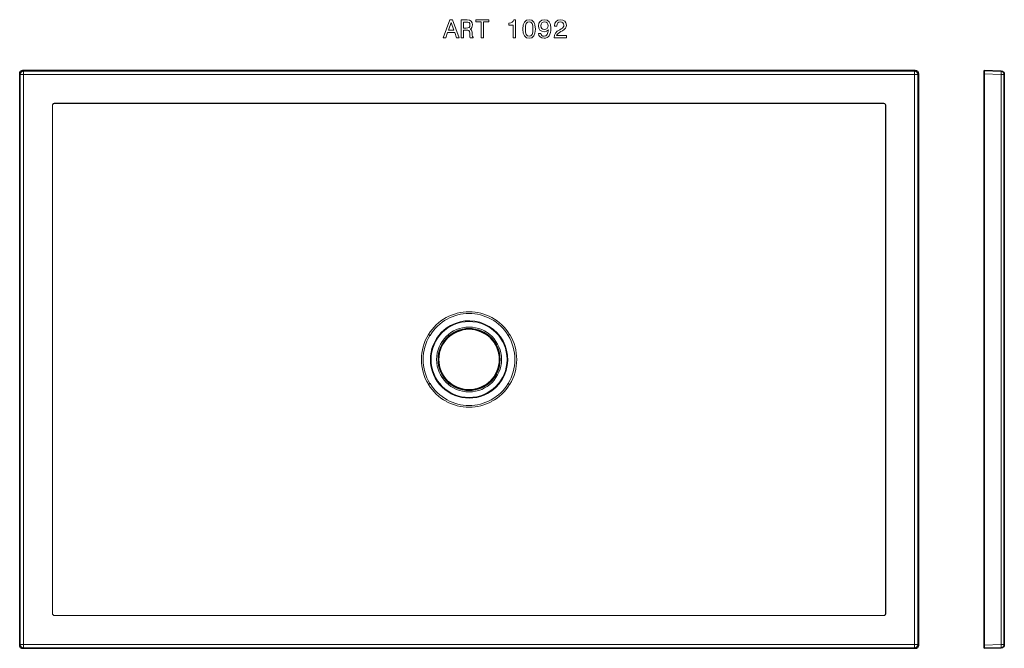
# Model space of a CAD drawing. Extents: x 19 to 402, y 35 to 280.
import ezdxf

# ---------------------------------------------------------------- set-up
doc = ezdxf.new("R2010")
doc.units = 0

msp = doc.modelspace()

# ---------------------------------------------------------------- linework, layer by layer
at = {"color": 7, "lineweight": 35}
for p, q in [((18.5, 258.73), (18.5, 147.48)), ((19.75, 259.98), (193.5, 259.98)), ((367.25, 259.98), (193.5, 259.98)), ((368.5, 258.73), (368.5, 147.48)), ((394.06, 258.73), (394.06, 147.48)), ((401.93, 258.5), (401.93, 36.46)), ((18.5, 36.23), (18.5, 147.48)), ((368.5, 36.23), (368.5, 147.48)), ((394.06, 36.23), (394.06, 147.48)), ((19.75, 34.98), (193.5, 34.98)), ((367.25, 34.98), (193.5, 34.98))]:
    msp.add_line(p, q, dxfattribs=at)
at = {"color": 7, "lineweight": 13, "ltscale": 0.008233}
for p, q in [((18.5, 258.73), (18.73, 258.5)), ((368.5, 258.73), (368.27, 258.5)), ((18.5, 36.23), (18.73, 36.46)), ((19.75, 34.98), (19.98, 35.21)), ((367.25, 34.98), (367.02, 35.21)), ((368.5, 36.23), (368.27, 36.46))]:
    msp.add_line(p, q, dxfattribs=at)
at = {"color": 7, "lineweight": 13}
for p, q in [((18.73, 258.5), (18.73, 147.48)), ((193.5, 259.75), (19.98, 259.75)), ((19.98, 258.5), (19.98, 36.46)), ((19.98, 258.5), (367.02, 258.5)), ((193.5, 259.75), (367.02, 259.75)), ((367.02, 36.46), (367.02, 258.5)), ((368.27, 258.5), (368.27, 147.48)), ((400.73, 258.5), (400.73, 147.48)), ((31.25, 246.44), (31.25, 147.48)), ((31.3, 246.44), (31.3, 147.48)), ((193.5, 247.25), (32.09, 247.25)), ((193.5, 247.16), (32.09, 247.17)), ((193.5, 247.25), (354.91, 247.25)), ((193.5, 247.16), (354.91, 247.17)), ((355.7, 246.44), (355.7, 147.48)), ((355.75, 246.44), (355.75, 147.48)), ((18.73, 36.46), (18.73, 147.48)), ((31.25, 48.52), (31.25, 147.48)), ((31.3, 48.52), (31.3, 147.48)), ((355.7, 48.52), (355.7, 147.48)), ((355.75, 48.52), (355.75, 147.48)), ((368.27, 36.46), (368.27, 147.48)), ((400.73, 36.46), (400.73, 147.48)), ((193.5, 47.8), (32.09, 47.8)), ((193.5, 47.71), (32.09, 47.72)), ((193.5, 47.8), (354.91, 47.8)), ((193.5, 47.71), (354.91, 47.72)), ((19.98, 36.46), (367.02, 36.46)), ((193.5, 35.21), (19.98, 35.21)), ((193.5, 35.21), (367.02, 35.21))]:
    msp.add_line(p, q, dxfattribs=at)
at = {"color": 7, "lineweight": 13, "ltscale": 0.031231}
for p, q in [((18.73, 258.5), (19.98, 258.5)), ((19.98, 258.5), (19.98, 259.75)), ((367.02, 259.75), (367.02, 258.5)), ((368.27, 258.5), (367.02, 258.5)), ((18.73, 36.46), (19.98, 36.46)), ((19.98, 35.21), (19.98, 36.46)), ((367.02, 35.21), (367.02, 36.46)), ((367.02, 36.46), (368.27, 36.46))]:
    msp.add_line(p, q, dxfattribs=at)
at = {"color": 7, "lineweight": 13, "ltscale": 0.008234}
for p, q in [((19.75, 259.98), (19.98, 259.75)), ((367.02, 259.75), (367.25, 259.98))]:
    msp.add_line(p, q, dxfattribs=at)
at = {"color": 7, "lineweight": 35, "ltscale": 0.031232}
msp.add_line((394.06, 259.98), (394.06, 258.73), dxfattribs=at)
at = {"color": 7, "lineweight": 35, "ltscale": 0.166817}
for p, q in [((394.06, 259.98), (400.73, 259.75)), ((394.06, 34.98), (400.73, 35.21))]:
    msp.add_line(p, q, dxfattribs=at)
at = {"color": 7, "lineweight": 13, "ltscale": 0.166817}
for p, q in [((394.06, 258.73), (400.73, 258.5)), ((394.06, 36.23), (400.73, 36.46))]:
    msp.add_line(p, q, dxfattribs=at)
at = {"color": 7, "lineweight": 13, "ltscale": 0.03016}
for p, q in [((400.73, 258.5), (401.93, 258.5)), ((400.73, 36.46), (401.93, 36.46))]:
    msp.add_line(p, q, dxfattribs=at)
at = {"color": 7, "lineweight": 13, "ltscale": 0.001976}
for p, q in [((32.09, 247.17), (32.09, 247.25)), ((354.91, 247.17), (354.91, 247.25)), ((32.09, 47.8), (32.09, 47.72)), ((354.91, 47.8), (354.91, 47.72))]:
    msp.add_line(p, q, dxfattribs=at)
at = {"color": 7, "lineweight": 13, "ltscale": 0.002521}
for p, q in [((177.65, 157.15), (177.7, 157.24)), ((209.35, 157.15), (209.3, 157.24)), ((177.65, 137.81), (177.7, 137.73)), ((209.35, 137.81), (209.3, 137.73))]:
    msp.add_line(p, q, dxfattribs=at)
at = {"color": 7, "lineweight": 13, "ltscale": 0.017403}
for p, q in [((178.3, 156.87), (177.7, 157.24)), ((208.7, 156.87), (209.3, 157.24)), ((178.24, 156.79), (177.65, 157.15)), ((208.76, 156.79), (209.35, 157.15)), ((178.24, 138.18), (177.65, 137.81)), ((178.3, 138.09), (177.7, 137.73)), ((208.7, 138.09), (209.3, 137.73)), ((208.76, 138.18), (209.35, 137.81))]:
    msp.add_line(p, q, dxfattribs=at)
at = {"color": 7, "lineweight": 13, "ltscale": 0.002536}
for p, q in [((178.24, 156.79), (178.3, 156.87)), ((208.76, 156.79), (208.7, 156.87)), ((178.24, 138.18), (178.3, 138.09)), ((208.76, 138.18), (208.7, 138.09))]:
    msp.add_line(p, q, dxfattribs=at)
at = {"color": 7, "lineweight": 35, "ltscale": 0.031231}
msp.add_line((394.06, 34.98), (394.06, 36.23), dxfattribs=at)
at = {"color": 7, "lineweight": 13}
for points in [[(183.47, 272.77), (184.4, 272.77), (185.13, 274.83), (187.93, 274.83), (188.66, 272.77), (189.61, 272.77), (187.05, 279.78), (186.02, 279.78)], [(185.46, 275.68), (186.54, 278.77), (187.62, 275.68)], [(190.36, 272.77), (191.3, 272.77), (191.3, 275.72), (192.26, 275.72), (192.96, 275.69), (193.41, 275.55), (193.65, 275.22), (193.75, 274.62), (193.8, 273.72), (193.86, 273.12), (193.98, 272.77), (195.04, 272.77), (195.04, 272.96), (194.81, 273.24), (194.73, 273.77), (194.66, 274.9), (194.48, 275.73), (194.25, 276), (193.89, 276.19), (194.29, 276.44), (194.58, 276.79), (194.76, 277.24), (194.82, 277.77), (194.68, 278.62), (194.27, 279.25), (193.61, 279.64), (192.7, 279.77), (190.36, 279.77)], [(192.44, 278.91), (193.05, 278.85), (193.49, 278.66), (193.76, 278.31), (193.85, 277.75), (193.75, 277.17), (193.48, 276.81), (193.01, 276.63), (192.38, 276.58), (191.3, 276.58), (191.3, 278.91)], [(198.22, 272.77), (199.14, 272.77), (199.14, 278.92), (201.26, 278.92), (201.26, 279.77), (196.09, 279.77), (196.09, 278.92), (198.22, 278.92)], [(210.64, 272.77), (211.56, 272.77), (211.56, 279.82), (210.87, 279.82), (210.69, 279.2), (210.33, 278.79), (209.78, 278.55), (209.01, 278.47), (209.01, 277.75), (210.64, 277.75)], [(214.47, 276.19), (214.62, 274.6), (215.09, 273.47), (215.85, 272.79), (216.9, 272.57), (217.94, 272.79), (218.69, 273.47), (219.16, 274.6), (219.32, 276.19), (219.16, 277.76), (218.96, 278.39), (218.69, 278.9), (217.94, 279.59), (216.9, 279.82), (215.85, 279.59), (215.09, 278.89), (214.62, 277.76)], [(215.43, 276.19), (215.51, 277.41), (215.77, 278.29), (216.22, 278.8), (216.9, 278.98), (217.56, 278.8), (218.02, 278.29), (218.27, 277.41), (218.35, 276.19), (218.27, 274.96), (218.02, 274.08), (217.56, 273.56), (216.9, 273.39), (216.22, 273.56), (215.77, 274.08), (215.51, 274.96)], [(220.55, 274.5), (220.7, 273.71), (221.13, 273.09), (221.82, 272.71), (222.73, 272.57), (223.32, 272.64), (223.86, 272.82), (224.31, 273.13), (224.69, 273.58), (225, 274.13), (225.22, 274.82), (225.35, 275.6), (225.4, 276.51), (225.23, 277.93), (224.73, 278.97), (223.95, 279.6), (222.87, 279.82), (221.88, 279.64), (221.13, 279.15), (220.65, 278.41), (220.49, 277.47), (220.65, 276.5), (221.12, 275.76), (221.83, 275.3), (222.73, 275.15), (223.67, 275.34), (224.39, 275.93), (224.23, 274.81), (223.91, 274.01), (223.41, 273.53), (222.74, 273.38), (222.21, 273.45), (221.83, 273.68), (221.58, 274.03), (221.48, 274.5)], [(221.47, 277.48), (221.57, 278.1), (221.85, 278.6), (222.29, 278.91), (222.87, 279.02), (223.46, 278.91), (223.92, 278.6), (224.2, 278.11), (224.31, 277.49), (224.2, 276.85), (223.92, 276.38), (223.45, 276.09), (222.84, 275.99), (222.28, 276.09), (221.85, 276.38), (221.57, 276.84)], [(226.58, 272.77), (231.39, 272.77), (231.39, 273.64), (227.59, 273.64), (227.8, 274.11), (228.16, 274.5), (229.28, 275.22), (229.88, 275.52), (230.54, 275.96), (231.02, 276.46), (231.29, 277.05), (231.39, 277.73), (231.22, 278.58), (230.75, 279.24), (230.02, 279.67), (229.08, 279.82), (228.11, 279.65), (227.38, 279.17), (226.9, 278.42), (226.74, 277.42), (226.74, 277.28), (227.66, 277.28), (227.66, 277.36), (227.75, 278.04), (228.02, 278.55), (228.46, 278.87), (229.03, 278.98), (229.62, 278.88), (230.05, 278.63), (230.33, 278.23), (230.43, 277.74), (230.36, 277.28), (230.17, 276.88), (229.85, 276.54), (229.4, 276.24), (228.81, 275.92), (227.82, 275.29), (227.12, 274.62), (226.71, 273.82), (226.58, 272.8)]]:
    msp.add_lwpolyline(points, close=True, dxfattribs=at)
for points in [[(32.09, 247.25), (31.97, 247.24), (31.86, 247.22), (31.75, 247.18), (31.65, 247.14), (31.56, 247.08), (31.48, 247), (31.41, 246.93), (31.36, 246.84), (31.31, 246.74), (31.28, 246.64), (31.26, 246.53), (31.25, 246.44)], [(32.09, 247.17), (31.98, 247.17), (31.85, 247.16), (31.74, 247.12), (31.64, 247.07), (31.54, 247), (31.45, 246.91), (31.39, 246.81), (31.34, 246.69), (31.3, 246.54), (31.3, 246.44)], [(354.91, 247.25), (355.03, 247.24), (355.14, 247.22), (355.25, 247.18), (355.35, 247.14), (355.44, 247.08), (355.52, 247), (355.59, 246.93), (355.64, 246.84), (355.69, 246.74), (355.72, 246.64), (355.74, 246.53), (355.75, 246.44)], [(354.91, 247.17), (355.02, 247.17), (355.15, 247.16), (355.26, 247.12), (355.36, 247.07), (355.46, 247), (355.55, 246.91), (355.61, 246.81), (355.66, 246.69), (355.7, 246.54), (355.7, 246.44)], [(32.09, 47.72), (31.97, 47.72), (31.86, 47.75), (31.75, 47.78), (31.65, 47.83), (31.56, 47.89), (31.48, 47.96), (31.41, 48.04), (31.36, 48.12), (31.31, 48.22), (31.28, 48.33), (31.26, 48.43), (31.25, 48.52)], [(32.09, 47.8), (31.98, 47.79), (31.85, 47.81), (31.74, 47.84), (31.64, 47.89), (31.54, 47.96), (31.45, 48.05), (31.39, 48.16), (31.34, 48.27), (31.3, 48.43), (31.3, 48.52)], [(354.91, 47.8), (355.02, 47.79), (355.15, 47.81), (355.26, 47.84), (355.36, 47.89), (355.46, 47.96), (355.55, 48.05), (355.61, 48.16), (355.66, 48.27), (355.7, 48.43), (355.7, 48.52)], [(354.91, 47.72), (355.03, 47.72), (355.14, 47.75), (355.25, 47.78), (355.35, 47.83), (355.44, 47.89), (355.52, 47.96), (355.59, 48.04), (355.64, 48.12), (355.69, 48.22), (355.72, 48.33), (355.74, 48.43), (355.75, 48.52)]]:
    msp.add_lwpolyline(points, dxfattribs=at)
for radius in [14.8, 12.63, 12.09]:
    msp.add_circle((193.5, 147.48), radius, dxfattribs=at)
at = {"color": 7, "lineweight": 35}
msp.add_circle((193.5, 147.48), 11.9, dxfattribs=at)
for centre, radius, start, end in [((19.75, 258.73), 1.25, 89.9842, 180.0158), ((367.25, 258.73), 1.25, 359.9842, 90.0158), ((400.68, 258.5), 1.25, 360, 88), ((193.5, 147.48), 11.87, 90, 180), ((193.5, 147.48), 11.87, 360, 90), ((193.5, 147.48), 11.87, 180, 270), ((193.5, 147.48), 11.87, 270, 0), ((19.75, 36.23), 1.25, 179.9842, 270.0158), ((367.25, 36.23), 1.25, 269.9842, 0.0158), ((400.68, 36.46), 1.25, 272, 0)]:
    msp.add_arc(centre, radius, start, end, dxfattribs=at)
at = {"color": 7, "lineweight": 13}
for centre, radius, start, end in [((193.5, 147.54), 18.53, 89.9954, 118.7365), ((193.5, 147.59), 17.81, 89.9964, 118.81), ((193.5, 147.54), 18.53, 61.2635, 90.0046), ((193.5, 147.59), 17.81, 61.19, 90.0036), ((193.51, 147.51), 18.56, 118.7344, 148.4045), ((193.52, 147.55), 17.85, 118.8089, 148.5187), ((193.5, 147.48), 15.07, 298.6479, 118.6479), ((193.48, 147.55), 17.85, 31.4809, 61.192), ((193.49, 147.51), 18.56, 31.5955, 61.2656), ((193.5, 147.48), 15.07, 118.6479, 298.6479), ((193.47, 147.48), 18.54, 148.5649, 211.4357), ((193.44, 147.48), 17.82, 148.5222, 211.4775), ((193.55, 147.48), 17.82, 0.0015, 31.4762), ((193.53, 147.48), 18.54, 328.5649, 31.4357), ((193.55, 147.48), 17.82, 328.5238, 359.9985), ((193.52, 147.41), 17.85, 211.4813, 241.1911), ((193.48, 147.41), 17.85, 298.808, 328.5191), ((193.51, 147.45), 18.56, 211.5955, 241.2656), ((193.49, 147.45), 18.56, 298.7344, 328.4045), ((193.5, 147.42), 18.53, 241.2635, 270.0046), ((193.5, 147.37), 17.81, 241.19, 270.0036), ((193.5, 147.37), 17.81, 269.9964, 298.81), ((193.5, 147.42), 18.53, 269.9954, 298.7365)]:
    msp.add_arc(centre, radius, start, end, dxfattribs=at)
for centre, major_axis, ratio, start_param, end_param in [((19.98, 258.5), (-0.884, -0.884), 0.998783, 3.9276, 5.497178), ((367.02, 258.5), (0.884, -0.884), 0.998783, 0.786007, 2.355586), ((400.68, 258.5), (-0.04, -1.25), 0.034878, 1.572014, 3.141593), ((19.98, 36.46), (-0.884, 0.884), 0.998783, 0.786007, 2.355586), ((367.02, 36.46), (0.884, 0.884), 0.998783, 3.9276, 5.497178), ((400.68, 36.46), (-0.04, 1.25), 0.034878, 3.141593, 4.711171)]:
    msp.add_ellipse(centre, major_axis=major_axis, ratio=ratio, start_param=start_param, end_param=end_param, dxfattribs=at)

doc.saveas('drawing.dxf')
